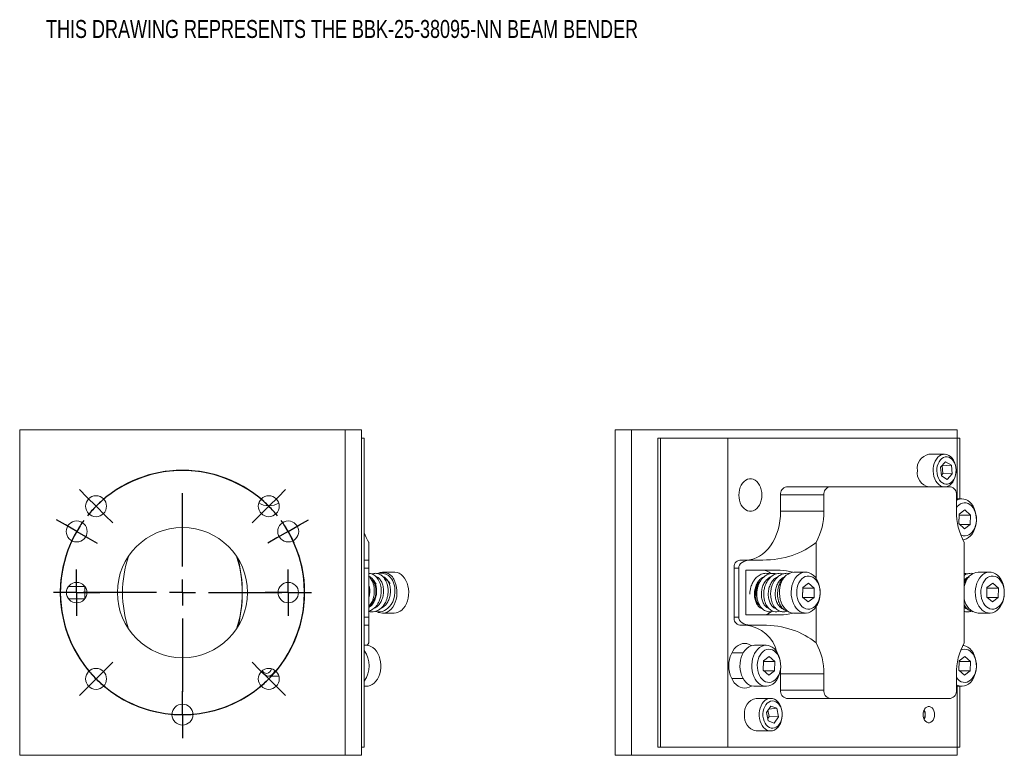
# Model space of a CAD drawing. Header units: inches. Extents: x 2 to 20, y 2.6 to 15.
# Tile 1 of 5: x 2 to 9.5, y 7.4 to 13.1. Entities that reach past the tile are written whole.
import ezdxf

# ---------------------------------------------------------------- set-up
doc = ezdxf.new("R2010")
doc.units = ezdxf.units.IN
doc.header["$MEASUREMENT"] = 0
doc.layers.add('SLD-0', color=7, linetype='Continuous')
doc.styles.add('SLDTEXTSTYLE0', font='TXT', dxfattribs={"width": 0.75})

# ---------------------------------------------------------------- blocks, each defined once
blk = doc.blocks.new('SW_CENTERMARKSYMBOL_10')
at = {"layer": 'SLD-0', "color": 0}
for p, q in [((-0.8989, 1.457), (-0.9686, 1.4972)), ((-0.8123, 1.407), (-0.8989, 1.457)), ((0, 1.138), (0, 1.507)), ((0.8123, 1.407), (0.8989, 1.457)), ((0.8989, 1.457), (0.9686, 1.4972)), ((-0.8123, 1.407), (-0.7257, 1.357)), ((0.8123, 1.407), (0.7257, 1.357)), ((-0.7257, 1.357), (-0.656, 1.3168)), ((0.7257, 1.357), (0.656, 1.3168)), ((0, 0.938), (0, 1.038)), ((-0.2, 0.938), (-0.569, 0.938)), ((0, 0.938), (-0.1, 0.938)), ((0, 0.938), (0, 0.838)), ((0, 0.938), (0.1, 0.938)), ((0.2, 0.938), (0.569, 0.938)), ((0, 0.738), (0, 0.369)), ((0, 0.1), (0, 0.1805)), ((0, 0), (0, 0.1)), ((0, 0), (0, -0.1)), ((0, -0.1), (0, -0.1805))]:
    blk.add_line(p, q, dxfattribs=at)
for start, end in [(42.21658, 137.78342), (143.89171, 150), (30, 36.10829), (150, 156.10829), (23.89171, 30), (162.21658, 257.78342), (282.21658, 17.78342), (263.89171, 270), (270, 276.10829)]:
    blk.add_arc((0, 0.938), 0.938, start, end, dxfattribs=at)
blk = doc.blocks.new('SW_CENTERMARKSYMBOL_11')
at = {"layer": 'SLD-0', "color": 0}
for p, q in [((-0.0707, 0.0707), (-0.1276, 0.1276)), ((0.6633, -0.4633), (0.6633, 0.1)), ((1.3972, 0.0707), (1.4542, 0.1276)), ((0, 0), (-0.0707, 0.0707)), ((0, 0), (0.0707, -0.0707)), ((1.3265, 0), (1.2558, -0.0707)), ((1.3265, 0), (1.3972, 0.0707)), ((0.0707, -0.0707), (0.1276, -0.1276)), ((1.2558, -0.0707), (1.1989, -0.1276)), ((0.6633, -0.6633), (0.6633, -0.5633)), ((0.4633, -0.6633), (-0.1, -0.6633)), ((0.6633, -0.6633), (0.5633, -0.6633)), ((0.6633, -0.6633), (0.6633, -0.7633)), ((0.6633, -0.6633), (0.7633, -0.6633)), ((0.8633, -0.6633), (1.4265, -0.6633)), ((0.6633, -0.8633), (0.6633, -1.4265)), ((0.0707, -1.2558), (0.1276, -1.1989)), ((1.2558, -1.2558), (1.1989, -1.1989)), ((0, -1.3265), (0.0707, -1.2558)), ((1.3265, -1.3265), (1.2558, -1.2558)), ((0, -1.3265), (-0.0707, -1.3972)), ((1.3265, -1.3265), (1.3972, -1.3972)), ((-0.0707, -1.3972), (-0.1276, -1.4542)), ((1.3972, -1.3972), (1.4542, -1.4542))]:
    blk.add_line(p, q, dxfattribs=at)
for start, end in [(57.21658, 122.78342), (128.89171, 135), (45, 51.10829), (135, 141.10829), (38.89171, 45), (147.21658, 212.78342), (327.21658, 32.78342), (218.89171, 225), (315, 321.10829), (225, 231.10829), (308.89171, 315), (237.21658, 302.78342)]:
    blk.add_arc((0.6633, -0.6633), 0.938, start, end, dxfattribs=at)
blk = doc.blocks.new('SW_CENTERMARKSYMBOL_12')
at = {"layer": 'SLD-0', "color": 0}
for p, q in [((0, 0.1), (0, 0.1785)), ((0, 0), (0, 0.1)), ((-0.1, 0), (-0.1785, 0)), ((0, 0), (-0.1, 0)), ((0, 0), (0, -0.1)), ((0, 0), (0.1, 0)), ((0.1, 0), (0.1785, 0)), ((0, -0.1), (0, -0.1785))]:
    blk.add_line(p, q, dxfattribs=at)
blk = doc.blocks.new('SW_CENTERMARKSYMBOL_13')
at = {"layer": 'SLD-0', "color": 0}
for p, q in [((0, 0.1), (0, 0.1785)), ((0, 0), (0, 0.1)), ((-0.1, 0), (-0.1785, 0)), ((0, 0), (-0.1, 0)), ((0, 0), (0, -0.1)), ((0, 0), (0.1, 0)), ((0.1, 0), (0.1785, 0)), ((0, -0.1), (0, -0.1785))]:
    blk.add_line(p, q, dxfattribs=at)

msp = doc.modelspace()

# ---------------------------------------------------------------- linework, layer by layer
at = {"color": 7, "linetype": 'Continuous', "lineweight": 15}
for p, q in [((1.9753, 7.4017), (1.9753, 9.9017)), ((4.4751, 9.9017), (1.9753, 9.9017)), ((4.4751, 7.4017), (4.4751, 9.9017)), ((4.6003, 9.9017), (4.4751, 9.9017)), ((4.6003, 7.4017), (4.6003, 9.9017)), ((4.6003, 9.8392), (4.6006, 9.8392)), ((4.6006, 9.8392), (4.6006, 7.4642)), ((4.6218, 9.8392), (4.6006, 9.8392)), ((4.6218, 7.4642), (4.6218, 9.8392)), ((6.5487, 7.4017), (6.5487, 9.9017)), ((6.6739, 9.9017), (6.5487, 9.9017)), ((6.6739, 7.4017), (6.6739, 9.9017)), ((9.1737, 9.9017), (6.6739, 9.9017)), ((6.8759, 9.8392), (6.8759, 7.4642)), ((6.8971, 9.8392), (6.8759, 9.8392)), ((6.8971, 7.4642), (6.8971, 9.8392)), ((7.4133, 9.8392), (6.8971, 9.8392)), ((7.4133, 7.4642), (7.4133, 9.8392)), ((9.174, 9.8392), (7.4133, 9.8392)), ((9.1737, 9.8392), (9.1737, 9.9017)), ((9.174, 9.3717), (9.174, 9.8392)), ((9.1952, 9.8392), (9.174, 9.8392)), ((9.1952, 9.3717), (9.1952, 9.8392)), ((9.0778, 9.7142), (8.9569, 9.7142)), ((9.0859, 9.6569), (9.0475, 9.6157)), ((9.0475, 9.6157), (9.0535, 9.548)), ((9.0587, 9.6247), (9.0569, 9.6258)), ((9.0587, 9.6247), (9.1303, 9.6304)), ((9.0639, 9.5664), (9.0587, 9.6247)), ((9.1303, 9.6304), (9.0859, 9.6569)), ((9.1364, 9.5628), (9.1303, 9.6304)), ((9.0529, 9.5547), (9.0639, 9.5664)), ((9.0535, 9.548), (9.0979, 9.5216)), ((9.0639, 9.5664), (9.1364, 9.5628)), ((9.0979, 9.5216), (9.1364, 9.5628)), ((8.1953, 9.4642), (7.863, 9.4642)), ((9.1238, 9.4642), (8.1953, 9.4642)), ((8.1512, 9.4017), (7.8188, 9.4017)), ((7.8188, 9.4017), (7.8188, 9.2767)), ((8.1512, 9.4017), (8.1512, 9.2767)), ((9.168, 9.2767), (9.168, 9.4017)), ((9.2107, 9.3717), (9.168, 9.3717)), ((8.1512, 9.2767), (7.8188, 9.2767)), ((9.189, 9.2533), (9.1865, 9.1812)), ((9.1866, 9.1811), (9.1889, 9.2472)), ((9.1889, 9.2472), (9.1888, 9.2473)), ((9.2773, 9.2472), (9.1889, 9.2472)), ((9.2344, 9.2863), (9.189, 9.2533)), ((9.2773, 9.2472), (9.2344, 9.2863)), ((9.2748, 9.1752), (9.2773, 9.2472)), ((9.1865, 9.1812), (9.2294, 9.1421)), ((9.1931, 9.1752), (9.2748, 9.1752)), ((9.2294, 9.1421), (9.2748, 9.1752)), ((4.6554, 8.9017), (4.6554, 9.0378)), ((8.0903, 9.0378), (8.0903, 8.7619)), ((9.2288, 9.0378), (9.2288, 8.2657)), ((4.6554, 8.9017), (4.6218, 8.9017)), ((4.6554, 8.8392), (4.6554, 8.9017)), ((7.5848, 8.9017), (7.5052, 8.9017)), ((7.5848, 8.9017), (7.6816, 8.9017)), ((4.6554, 8.8392), (4.6218, 8.8392)), ((4.6554, 8.8392), (4.6554, 8.4642)), ((4.8515, 8.8092), (4.7614, 8.8092)), ((7.4964, 8.8392), (7.461, 8.8392)), ((7.461, 8.8392), (7.461, 8.4642)), ((7.4964, 8.8392), (7.4964, 8.4642)), ((7.5515, 8.8232), (7.5515, 8.4802)), ((7.5515, 8.8232), (7.8146, 8.8232)), ((8.0107, 8.8092), (7.9206, 8.8092)), ((9.425, 8.8092), (9.3348, 8.8092)), ((2.4753, 8.6992), (2.3503, 8.6992)), ((2.4753, 8.6992), (2.4753, 8.6042)), ((7.6579, 8.7353), (7.6632, 8.7397)), ((7.6633, 8.7397), (7.6579, 8.7353)), ((7.9885, 8.6896), (8.0334, 8.7239)), ((8.0769, 8.686), (8.0334, 8.7239)), ((9.2288, 8.746), (9.2302, 8.747)), ((9.2373, 8.741), (9.2288, 8.7321)), ((9.4027, 8.6896), (9.4477, 8.7239)), ((9.4911, 8.686), (9.4477, 8.7239)), ((7.9885, 8.6896), (7.987, 8.6175)), ((7.9885, 8.686), (7.9871, 8.6174)), ((8.0769, 8.686), (7.9885, 8.686)), ((7.9885, 8.686), (7.9885, 8.686)), ((8.0754, 8.6138), (8.0769, 8.686)), ((9.4027, 8.6896), (9.4013, 8.6175)), ((9.4027, 8.686), (9.4013, 8.6174)), ((9.4911, 8.686), (9.4027, 8.686)), ((9.4027, 8.686), (9.4027, 8.686)), ((9.4896, 8.6138), (9.4911, 8.686)), ((2.3503, 8.6042), (2.4753, 8.6042)), ((7.6471, 8.5627), (7.6551, 8.5572)), ((7.987, 8.6175), (8.0305, 8.5796)), ((8.0754, 8.6138), (7.9912, 8.6138)), ((8.0305, 8.5796), (8.0754, 8.6138)), ((9.2288, 8.5504), (9.2342, 8.5478)), ((9.4013, 8.6175), (9.4447, 8.5796)), ((9.4896, 8.6138), (9.4054, 8.6138)), ((9.4447, 8.5796), (9.4896, 8.6138)), ((4.7614, 8.4942), (4.8515, 8.4942)), ((7.8146, 8.4802), (7.5515, 8.4802)), ((7.9206, 8.4942), (8.0107, 8.4942)), ((8.0903, 8.5416), (8.0903, 8.2657)), ((9.3348, 8.4942), (9.425, 8.4942)), ((4.6554, 8.4642), (4.6218, 8.4642)), ((4.6554, 8.4017), (4.6218, 8.4017)), ((4.6554, 8.4017), (4.6554, 8.4642)), ((4.6554, 8.2657), (4.6554, 8.4017)), ((7.4964, 8.4642), (7.461, 8.4642)), ((7.5848, 8.4017), (7.5052, 8.4017)), ((7.6816, 8.4017), (7.5848, 8.4017)), ((4.6373, 8.2467), (4.6218, 8.2467)), ((4.6554, 8.2657), (4.6448, 8.2463)), ((7.7081, 8.2467), (7.6179, 8.2467)), ((7.531, 8.1877), (7.4427, 8.1877)), ((7.6864, 8.1283), (7.6839, 8.0562)), ((7.684, 8.0561), (7.6863, 8.1222)), ((7.6863, 8.1222), (7.6862, 8.1223)), ((7.7747, 8.1222), (7.6863, 8.1222)), ((7.7318, 8.1613), (7.6864, 8.1283)), ((7.7747, 8.1222), (7.7318, 8.1613)), ((7.7722, 8.0502), (7.7747, 8.1222)), ((9.189, 8.1283), (9.1865, 8.0562)), ((9.1866, 8.0561), (9.1889, 8.1222)), ((9.1889, 8.1222), (9.1888, 8.1223)), ((9.2773, 8.1222), (9.1889, 8.1222)), ((9.2344, 8.1613), (9.189, 8.1283)), ((9.2773, 8.1222), (9.2344, 8.1613)), ((9.2748, 8.0502), (9.2773, 8.1222)), ((7.6839, 8.0562), (7.7268, 8.0171)), ((7.6905, 8.0502), (7.7722, 8.0502)), ((7.7268, 8.0171), (7.7722, 8.0502)), ((7.8177, 8.0614), (7.8188, 8.0267)), ((8.1512, 8.0267), (7.8188, 8.0267)), ((7.8188, 8.0267), (7.8188, 7.9017)), ((8.1512, 8.0267), (8.1512, 7.9017)), ((9.168, 7.9017), (9.168, 8.0267)), ((9.1865, 8.0562), (9.2294, 8.0171)), ((9.1931, 8.0502), (9.2748, 8.0502)), ((9.2294, 8.0171), (9.2748, 8.0502)), ((3.8848, 8.0105), (3.9657, 8.0105)), ((7.4427, 7.9908), (7.531, 7.9908)), ((4.6218, 7.9317), (4.6373, 7.9317)), ((7.6126, 7.9319), (7.6179, 7.9317)), ((7.6179, 7.9317), (7.7081, 7.9317)), ((8.1512, 7.9017), (7.8188, 7.9017)), ((9.168, 7.9317), (9.2107, 7.9317)), ((9.174, 7.4642), (9.174, 7.9317)), ((9.1952, 7.4642), (9.1952, 7.9317)), ((7.7425, 7.8392), (7.6307, 7.8392)), ((8.1953, 7.8392), (7.863, 7.8392)), ((8.1953, 7.8392), (9.1238, 7.8392)), ((7.7435, 7.7799), (7.7099, 7.731)), ((7.7099, 7.731), (7.723, 7.6654)), ((7.7306, 7.6999), (7.7211, 7.7473)), ((7.7279, 7.7572), (7.7903, 7.7631)), ((7.7903, 7.7631), (7.7435, 7.7799)), ((7.8034, 7.6975), (7.7903, 7.7631)), ((7.7194, 7.6836), (7.7306, 7.6999)), ((7.723, 7.6654), (7.7698, 7.6487)), ((7.7306, 7.6999), (7.8034, 7.6975)), ((7.7698, 7.6487), (7.8034, 7.6975)), ((7.6307, 7.5892), (7.7425, 7.5892)), ((4.6006, 7.4642), (4.6003, 7.4642)), ((4.6218, 7.4642), (4.6006, 7.4642)), ((6.8971, 7.4642), (6.8759, 7.4642)), ((7.4133, 7.4642), (6.8971, 7.4642)), ((7.4133, 7.4642), (9.174, 7.4642)), ((9.1737, 7.4017), (9.1737, 7.4642)), ((9.1952, 7.4642), (9.174, 7.4642)), ((4.4751, 7.4017), (1.9753, 7.4017)), ((4.6003, 7.4017), (4.4751, 7.4017)), ((6.6739, 7.4017), (6.5487, 7.4017)), ((9.1737, 7.4017), (6.6739, 7.4017))]:
    msp.add_line(p, q, dxfattribs=at)
at = {"color": 7, "linetype": 'Continuous', "lineweight": 15, "flags": 128}
for points in [[(9.0888, 9.4652), (9.0743, 9.4643), (9.0598, 9.4669), (9.0458, 9.4727), (9.0326, 9.4818), (9.0208, 9.4938), (9.0104, 9.5083), (9.0019, 9.5251), (8.9955, 9.5437), (8.9913, 9.5634), (8.9895, 9.5839), (8.9901, 9.6046), (8.9931, 9.6248), (8.9984, 9.644), (9.0058, 9.6618), (9.0152, 9.6775), (9.0264, 9.6909), (9.0389, 9.7015), (9.0525, 9.709), (9.0668, 9.7132), (9.0814, 9.7141), (9.0959, 9.7116), (9.1099, 9.7057), (9.123, 9.6967), (9.1349, 9.6847), (9.1452, 9.6701), (9.1537, 9.6533), (9.1601, 9.6348), (9.1643, 9.615), (9.1661, 9.5945), (9.1655, 9.5739), (9.1626, 9.5537), (9.1573, 9.5344), (9.1498, 9.5167), (9.1404, 9.5009), (9.1292, 9.4876), (9.1167, 9.477), (9.1031, 9.4695), (9.0888, 9.4652)], [(9.1012, 9.485), (9.1146, 9.4892), (9.1272, 9.4968), (9.1386, 9.5075), (9.1484, 9.5211), (9.1563, 9.5369), (9.162, 9.5545), (9.1653, 9.5733), (9.1662, 9.5927), (9.1644, 9.6119), (9.1603, 9.6303), (9.1538, 9.6474), (9.1452, 9.6625), (9.1347, 9.675), (9.1229, 9.6847), (9.1099, 9.6911), (9.0964, 9.694), (9.0827, 9.6934), (9.0693, 9.6892), (9.0567, 9.6816), (9.0453, 9.6709), (9.0355, 9.6574), (9.0276, 9.6416), (9.0219, 9.6239), (9.0186, 9.6051), (9.0177, 9.5858), (9.0195, 9.5666), (9.0236, 9.5481), (9.0301, 9.5311), (9.0387, 9.516), (9.0492, 9.5034), (9.061, 9.4938), (9.074, 9.4873), (9.0875, 9.4844), (9.1012, 9.485)], [(7.4982, 9.4012), (7.4994, 9.3807), (7.5029, 9.3606), (7.5088, 9.3417), (7.5168, 9.3244), (7.5267, 9.3093), (7.5382, 9.2966), (7.551, 9.2868), (7.5648, 9.28), (7.5792, 9.2767), (7.5938, 9.2767), (7.6082, 9.28), (7.622, 9.2868), (7.6349, 9.2966), (7.6464, 9.3093), (7.6563, 9.3244), (7.6643, 9.3417), (7.6701, 9.3606), (7.6737, 9.3807), (7.6749, 9.4012), (7.6737, 9.4218), (7.6701, 9.4418), (7.6643, 9.4607), (7.6563, 9.478), (7.6464, 9.4932), (7.6349, 9.5059), (7.622, 9.5157), (7.6082, 9.5224), (7.5938, 9.5258), (7.5792, 9.5258), (7.5648, 9.5224), (7.551, 9.5157), (7.5382, 9.5059), (7.5267, 9.4932), (7.5168, 9.478), (7.5088, 9.4607), (7.5029, 9.4418), (7.4994, 9.4218), (7.4982, 9.4012)], [(9.168, 9.3597), (9.175, 9.3634), (9.1912, 9.3693), (9.2077, 9.3717), (9.2244, 9.3705), (9.2407, 9.3659), (9.2563, 9.3579), (9.2709, 9.3466), (9.2842, 9.3325), (9.2959, 9.3156), (9.3056, 9.2965), (9.3132, 9.2756), (9.3185, 9.2533), (9.3215, 9.2301), (9.3219, 9.2066), (9.3199, 9.1833), (9.3154, 9.1606), (9.3086, 9.1391), (9.2995, 9.1193), (9.2886, 9.1017), (9.2758, 9.0865), (9.2616, 9.0742), (9.2463, 9.065), (9.2302, 9.0592), (9.2182, 9.0571)], [(9.168, 9.3041), (9.1741, 9.3121), (9.1863, 9.3242), (9.1997, 9.3333), (9.214, 9.3392), (9.2288, 9.3416), (9.2437, 9.3406), (9.2582, 9.3361), (9.272, 9.3284), (9.2848, 9.3175), (9.2961, 9.3037), (9.3056, 9.2876), (9.3131, 9.2694), (9.3185, 9.2497), (9.3214, 9.2291), (9.3219, 9.2081)], [(7.8188, 9.2767), (7.8175, 9.24), (7.8137, 9.2036), (7.8074, 9.1679), (7.7986, 9.1332), (7.7875, 9.1), (7.7741, 9.0684), (7.7586, 9.0388), (7.7411, 9.0116), (7.7219, 8.9868), (7.701, 8.9649), (7.6786, 8.946), (7.6551, 8.9303), (7.6306, 8.9179), (7.6054, 8.9089), (7.5796, 8.9035), (7.5536, 8.9017)], [(9.3219, 9.2081), (9.32, 9.1872), (9.3156, 9.1671), (9.309, 9.1482), (9.3003, 9.1312), (9.2897, 9.1164), (9.2775, 9.1043), (9.2641, 9.0951), (9.2498, 9.0893), (9.235, 9.0868), (9.2201, 9.0878), (9.2056, 9.0923), (9.2015, 9.0942)], [(4.7072, 8.5077), (4.7199, 8.5047), (4.7413, 8.5041), (4.7605, 8.5076), (4.776, 8.5135), (4.789, 8.5207), (4.8025, 8.5309), (4.8162, 8.5446), (4.8288, 8.5615), (4.8396, 8.5811), (4.8482, 8.6029), (4.8541, 8.6267), (4.8572, 8.6512), (4.8573, 8.6739), (4.8552, 8.6941), (4.8516, 8.7115), (4.847, 8.7263), (4.8408, 8.7408), (4.8323, 8.7558), (4.8211, 8.7704), (4.8065, 8.7837), (4.7879, 8.7942), (4.7654, 8.7995), (4.7399, 8.7969), (4.7399, 8.7969)], [(4.8515, 8.8092), (4.8566, 8.809), (4.8732, 8.8062), (4.8892, 8.7999), (4.9044, 8.7903), (4.9184, 8.7776), (4.9309, 8.7621), (4.9417, 8.7442), (4.9504, 8.7241), (4.957, 8.7025), (4.9611, 8.6797), (4.9628, 8.6563), (4.9621, 8.6328), (4.9588, 8.6097), (4.9532, 8.5875), (4.9453, 8.5668), (4.9353, 8.548), (4.9235, 8.5315), (4.91, 8.5177)], [(7.9523, 8.5177), (7.9671, 8.5069), (7.9828, 8.4993), (7.9992, 8.4951), (8.0159, 8.4944), (8.0324, 8.4972), (8.0484, 8.5035), (8.0636, 8.5131), (8.0776, 8.5258), (8.0902, 8.5413), (8.1009, 8.5593), (8.1096, 8.5793), (8.1162, 8.601), (8.1203, 8.6238), (8.1221, 8.6472), (8.1213, 8.6707), (8.1181, 8.6938), (8.1124, 8.7159), (8.1045, 8.7366), (8.0945, 8.7555), (8.0827, 8.772), (8.0692, 8.7858), (8.0544, 8.7966), (8.0387, 8.8042), (8.0223, 8.8084), (8.0056, 8.809), (7.9891, 8.8062), (7.9731, 8.7999), (7.9579, 8.7903), (7.9439, 8.7776), (7.9313, 8.7621), (7.9206, 8.7442), (7.9119, 8.7241), (7.9053, 8.7025), (7.9012, 8.6797), (7.8994, 8.6563), (7.9002, 8.6328), (7.9034, 8.6097), (7.9091, 8.5875), (7.917, 8.5668), (7.927, 8.548), (7.9388, 8.5315), (7.9523, 8.5177)], [(7.9847, 8.5432), (7.9727, 8.5557), (7.9623, 8.5708), (7.9538, 8.5881), (7.9475, 8.6072), (7.9435, 8.6275), (7.9419, 8.6484), (7.9427, 8.6694), (7.946, 8.6899), (7.9516, 8.7094), (7.9594, 8.7274), (7.9692, 8.7432), (7.9807, 8.7566), (7.9936, 8.7671), (8.0076, 8.7744), (8.0222, 8.7785), (8.037, 8.779), (8.0518, 8.7761), (8.066, 8.7698), (8.0793, 8.7602), (8.0913, 8.7477), (8.1016, 8.7326), (8.1101, 8.7153), (8.1164, 8.6963), (8.1205, 8.676), (8.1221, 8.6551), (8.1212, 8.634), (8.118, 8.6135), (8.1123, 8.594), (8.1045, 8.5761), (8.0947, 8.5602), (8.0832, 8.5469), (8.0703, 8.5364), (8.0564, 8.529), (8.0418, 8.525), (8.0269, 8.5244), (8.0121, 8.5274), (7.9979, 8.5337), (7.9847, 8.5432)], [(9.3665, 8.5177), (9.3813, 8.5069), (9.3971, 8.4993), (9.4134, 8.4951), (9.4301, 8.4944), (9.4466, 8.4972), (9.4626, 8.5035), (9.4778, 8.5131), (9.4918, 8.5258), (9.5044, 8.5413), (9.5151, 8.5593), (9.5239, 8.5793), (9.5304, 8.601), (9.5345, 8.6238), (9.5363, 8.6472), (9.5355, 8.6707), (9.5323, 8.6938), (9.5266, 8.7159), (9.5187, 8.7366), (9.5087, 8.7555), (9.4969, 8.772), (9.4834, 8.7858), (9.4686, 8.7966), (9.4529, 8.8042), (9.4365, 8.8084), (9.4199, 8.809), (9.4033, 8.8062), (9.3873, 8.7999), (9.3721, 8.7903), (9.3581, 8.7776), (9.3456, 8.7621), (9.3348, 8.7442), (9.3261, 8.7241), (9.3195, 8.7025), (9.3154, 8.6797), (9.3137, 8.6563), (9.3144, 8.6328), (9.3176, 8.6097), (9.3233, 8.5875), (9.3312, 8.5668), (9.3412, 8.548), (9.353, 8.5315), (9.3665, 8.5177)], [(9.3989, 8.5432), (9.3869, 8.5557), (9.3765, 8.5708), (9.368, 8.5881), (9.3617, 8.6072), (9.3577, 8.6275), (9.3561, 8.6484), (9.3569, 8.6694), (9.3602, 8.6899), (9.3658, 8.7094), (9.3736, 8.7274), (9.3834, 8.7432), (9.3949, 8.7566), (9.4078, 8.7671), (9.4218, 8.7744), (9.4364, 8.7785), (9.4513, 8.779), (9.466, 8.7761), (9.4802, 8.7698), (9.4935, 8.7602), (9.5055, 8.7477), (9.5158, 8.7326), (9.5243, 8.7153), (9.5306, 8.6963), (9.5347, 8.676), (9.5363, 8.6551), (9.5354, 8.634), (9.5322, 8.6135), (9.5265, 8.594), (9.5187, 8.5761), (9.5089, 8.5602), (9.4974, 8.5469), (9.4845, 8.5364), (9.4706, 8.529), (9.456, 8.525), (9.4411, 8.5244), (9.4263, 8.5274), (9.4121, 8.5337), (9.3989, 8.5432)], [(4.8562, 8.7344), (4.8638, 8.7135), (4.8692, 8.6912), (4.8722, 8.668), (4.8726, 8.6445), (4.8706, 8.6211), (4.8662, 8.5985), (4.8594, 8.577), (4.8504, 8.5571), (4.8395, 8.5394), (4.8268, 8.5242), (4.8126, 8.5119), (4.7973, 8.5026), (4.7812, 8.4967), (4.7646, 8.4943), (4.748, 8.4954), (4.7317, 8.5), (4.7247, 8.5031)], [(7.8258, 8.7344), (7.8182, 8.7135), (7.8128, 8.6912), (7.8098, 8.668), (7.8094, 8.6445), (7.8114, 8.6211), (7.8158, 8.5985), (7.8226, 8.577), (7.8316, 8.5571), (7.8425, 8.5394), (7.8552, 8.5242), (7.8694, 8.5119), (7.8847, 8.5026), (7.9008, 8.4967), (7.9174, 8.4943), (7.9206, 8.4942)], [(9.24, 8.7344), (9.2324, 8.7135), (9.2286, 8.699)], [(4.7485, 8.0968), (4.7464, 8.1202), (4.7419, 8.1429), (4.7351, 8.1643), (4.7261, 8.1841), (4.7151, 8.2018), (4.7024, 8.2169), (4.6882, 8.2293), (4.6729, 8.2384), (4.6568, 8.2443), (4.6402, 8.2467), (4.6373, 8.2467)], [(7.5958, 8.2436), (7.5928, 8.2456), (7.5766, 8.2541), (7.5596, 8.2594), (7.5423, 8.2611), (7.525, 8.2594), (7.5081, 8.2541), (7.4919, 8.2456), (7.4766, 8.2338), (7.4628, 8.2191), (7.4505, 8.2018), (7.4401, 8.1821), (7.4318, 8.1606), (7.4257, 8.1376), (7.422, 8.1137), (7.4208, 8.0892)], [(7.6179, 8.2467), (7.6067, 8.2459), (7.5903, 8.2418), (7.5745, 8.2342), (7.5597, 8.2235), (7.5462, 8.2097), (7.5343, 8.1932), (7.5243, 8.1745), (7.5164, 8.1538), (7.5107, 8.1316), (7.5074, 8.1086), (7.5066, 8.0851), (7.5083, 8.0616), (7.5124, 8.0388), (7.5189, 8.0172), (7.5276, 7.9971), (7.5383, 7.9791), (7.5508, 7.9635), (7.5648, 7.9508), (7.58, 7.9412), (7.596, 7.9348), (7.6126, 7.9319)], [(7.5968, 8.0968), (7.5989, 8.1202), (7.6034, 8.1429), (7.6102, 8.1643), (7.6192, 8.1841), (7.6302, 8.2018), (7.6429, 8.2169), (7.6571, 8.2293), (7.6724, 8.2384), (7.6886, 8.2443), (7.7051, 8.2467), (7.7217, 8.2455), (7.7381, 8.2409), (7.7537, 8.2329), (7.7683, 8.2216), (7.7816, 8.2075), (7.7933, 8.1906), (7.803, 8.1715), (7.8106, 8.1506), (7.8159, 8.1283), (7.8189, 8.1051), (7.8193, 8.0816), (7.8173, 8.0583), (7.8128, 8.0356), (7.806, 8.0141), (7.7969, 7.9943), (7.786, 7.9767), (7.7732, 7.9615), (7.759, 7.9492), (7.7437, 7.94), (7.7276, 7.9342), (7.711, 7.9318), (7.6944, 7.9329), (7.6781, 7.9376), (7.6624, 7.9456), (7.6478, 7.9568), (7.6345, 7.971), (7.6229, 7.9878), (7.6131, 8.0069), (7.6055, 8.0278), (7.6002, 8.0501), (7.5973, 8.0733), (7.5968, 8.0968)], [(9.2182, 8.2463), (9.2244, 8.2455), (9.2407, 8.2409), (9.2563, 8.2329), (9.2709, 8.2216), (9.2842, 8.2075), (9.2959, 8.1906), (9.3056, 8.1715), (9.3132, 8.1506), (9.3185, 8.1283), (9.3215, 8.1051), (9.3219, 8.0816), (9.3199, 8.0583), (9.3154, 8.0356), (9.3086, 8.0141), (9.2995, 7.9943), (9.2886, 7.9767), (9.2758, 7.9615), (9.2616, 7.9492), (9.2463, 7.94), (9.2302, 7.9342), (9.2136, 7.9318), (9.197, 7.9329), (9.1807, 7.9376), (9.168, 7.9438)], [(7.8193, 8.0831), (7.8174, 8.0622), (7.813, 8.0421), (7.8064, 8.0232), (7.7977, 8.0062), (7.7871, 7.9914), (7.7749, 7.9793), (7.7615, 7.9701), (7.7472, 7.9643), (7.7324, 7.9618), (7.7175, 7.9628), (7.703, 7.9673), (7.6891, 7.9751), (7.6764, 7.986), (7.6651, 7.9997), (7.6556, 8.0159), (7.648, 8.034), (7.6427, 8.0537), (7.6398, 8.0743), (7.6393, 8.0954), (7.6412, 8.1163), (7.6455, 8.1364), (7.6522, 8.1552), (7.6609, 8.1723), (7.6715, 8.1871), (7.6837, 8.1992), (7.6971, 8.2083), (7.7114, 8.2142), (7.7262, 8.2166), (7.7411, 8.2156), (7.7556, 8.2111), (7.7694, 8.2034), (7.7822, 8.1925), (7.7935, 8.1787), (7.803, 8.1626), (7.8105, 8.1444), (7.8159, 8.1247), (7.8188, 8.1041), (7.8193, 8.0831)], [(9.2015, 8.2092), (9.214, 8.2142), (9.2288, 8.2166), (9.2437, 8.2156), (9.2582, 8.2111), (9.272, 8.2034), (9.2848, 8.1925), (9.2961, 8.1787), (9.3056, 8.1626), (9.3131, 8.1444), (9.3185, 8.1247), (9.3214, 8.1041), (9.3219, 8.0831)], [(4.6373, 7.9317), (4.6509, 7.9329), (4.6672, 7.9376), (4.6829, 7.9456), (4.6975, 7.9568), (4.7108, 7.971), (4.7224, 7.9878), (4.7322, 8.0069), (4.7398, 8.0278), (4.7451, 8.0501), (4.748, 8.0733), (4.7485, 8.0968)], [(3.9347, 8.0545), (3.9313, 8.0461), (3.924, 8.0333), (3.9149, 8.023), (3.9045, 8.0156), (3.8933, 8.0114), (3.8816, 8.0106), (3.8701, 8.0133), (3.8593, 8.0192), (3.8496, 8.0282), (3.8414, 8.0399), (3.8363, 8.0504)], [(7.4208, 8.0892), (7.422, 8.0648), (7.4257, 8.0408), (7.4318, 8.0178), (7.4401, 7.9963), (7.4505, 7.9767), (7.4628, 7.9593), (7.4766, 7.9446), (7.4919, 7.9329), (7.5081, 7.9243), (7.525, 7.9191), (7.5423, 7.9174), (7.5596, 7.9191), (7.5766, 7.9243), (7.5928, 7.9329), (7.5958, 7.9349)], [(9.3219, 8.0831), (9.32, 8.0622), (9.3156, 8.0421), (9.309, 8.0232), (9.3003, 8.0062), (9.2897, 7.9914), (9.2775, 7.9793), (9.2641, 7.9701), (9.2498, 7.9643), (9.235, 7.9618), (9.2201, 7.9628), (9.2056, 7.9673), (9.1917, 7.9751), (9.179, 7.986), (9.168, 7.9993)], [(7.6568, 7.7449), (7.6616, 7.7644), (7.6685, 7.7826), (7.6775, 7.7989), (7.6882, 7.8129), (7.7004, 7.8242), (7.7138, 7.8325), (7.7279, 7.8375), (7.7425, 7.8392), (7.757, 7.8375), (7.7712, 7.8325), (7.7846, 7.8242), (7.7968, 7.8129), (7.8075, 7.7989), (7.8165, 7.7826), (7.8234, 7.7644), (7.8282, 7.7449), (7.8306, 7.7246), (7.8306, 7.7039), (7.8282, 7.6835), (7.8234, 7.664), (7.8165, 7.6459), (7.8075, 7.6296), (7.7968, 7.6156), (7.7846, 7.6043), (7.7712, 7.596), (7.757, 7.5909), (7.7425, 7.5892), (7.728, 7.5909), (7.7138, 7.596), (7.7004, 7.6043), (7.6882, 7.6156), (7.6775, 7.6296), (7.6685, 7.6459), (7.6616, 7.664), (7.6568, 7.6835), (7.6544, 7.7039), (7.6544, 7.7245), (7.6568, 7.7449)], [(7.6847, 7.74), (7.6825, 7.7209), (7.6829, 7.7015), (7.6859, 7.6826), (7.6912, 7.6647), (7.6987, 7.6485), (7.7082, 7.6346), (7.7194, 7.6234), (7.7319, 7.6152), (7.7451, 7.6105), (7.7588, 7.6093), (7.7724, 7.6116), (7.7855, 7.6175), (7.7976, 7.6266), (7.8082, 7.6387), (7.8172, 7.6534), (7.824, 7.6702), (7.8286, 7.6885), (7.8307, 7.7076), (7.8303, 7.727), (7.8274, 7.7459), (7.8221, 7.7638), (7.8146, 7.7799), (7.805, 7.7939), (7.7939, 7.8051), (7.7814, 7.8132), (7.7681, 7.818), (7.7545, 7.8192), (7.7409, 7.8168), (7.7278, 7.811), (7.7157, 7.8018), (7.705, 7.7897), (7.6961, 7.775), (7.6892, 7.7583), (7.6847, 7.74)], [(8.9124, 7.7142), (8.9136, 7.6993), (8.9174, 7.6852), (8.9235, 7.6728), (8.9315, 7.6628), (8.9409, 7.6558), (8.9512, 7.6522), (8.9619, 7.6522), (8.9722, 7.6558), (8.9817, 7.6628), (8.9896, 7.6728), (8.9957, 7.6852), (8.9995, 7.6993), (9.0008, 7.7142), (8.9995, 7.7292), (8.9957, 7.7433), (8.9896, 7.7557), (8.9817, 7.7657), (8.9722, 7.7727), (8.9619, 7.7763), (8.9512, 7.7763), (8.9409, 7.7727), (8.9315, 7.7657), (8.9235, 7.7557), (8.9174, 7.7433), (8.9136, 7.7292), (8.9124, 7.7142)]]:
    msp.add_lwpolyline(points, dxfattribs=at)
at = {"color": 7, "linetype": 'Continuous', "lineweight": 15}
for centre, radius in [((2.5617, 9.3153), 0.0805), ((3.8882, 9.3153), 0.0805), ((2.413, 9.1212), 0.0805), ((3.2253, 8.6517), 0.5), ((4.0376, 9.1212), 0.0805), ((2.4128, 8.6517), 0.0785), ((4.0378, 8.6517), 0.0785), ((2.5617, 7.9888), 0.0805), ((3.8882, 7.9888), 0.0805), ((3.2253, 7.7142), 0.0805)]:
    msp.add_circle(centre, radius, dxfattribs=at)
for centre, radius, start, end in [((8.9778, 9.6057), 0.1105, 100.90456, 188.56668), ((8.9778, 9.5728), 0.1105, 171.43329, 259.09543), ((7.8741, 9.4095), 0.0558, 101.4217, 188.04948), ((8.2064, 9.4095), 0.0558, 101.4217, 188.04947), ((9.1127, 9.4095), 0.0558, 351.9504, 78.57835), ((7.6734, 9.2711), 0.4778, 330.76776, 0.67732), ((9.6457, 9.2711), 0.4778, 179.32275, 209.23221), ((5.0172, 9.2476), 0.4183, 199.03698, 210.11241), ((3.6563, 8.6517), 0.891, 161.80449, 198.19551), ((2.8052, 8.6545), 0.8797, 359.81977, 18.27153), ((2.6568, 8.6538), 1.028, 359.88653, 14.60012), ((7.5163, 8.847), 0.0558, 101.42174, 188.04948), ((4.7614, 8.7092), 0.0981, 14.87547, 113.33999), ((7.6811, 8.7266), 0.0966, 48.93895, 88.87411), ((7.9319, 8.6975), 0.1123, 95.75234, 160.82697), ((9.3461, 8.6975), 0.1123, 95.75229, 160.827), ((2.8126, 8.6478), 0.8722, 341.64893, 0.25977), ((2.6568, 8.6497), 1.028, 345.39988, 0.11347), ((9.3519, 8.6169), 0.1238, 186.13557, 262.0772), ((4.8499, 8.5828), 0.0886, 271.03603, 312.65944), ((7.6811, 8.5771), 0.0969, 271.15677, 311.81378), ((7.5163, 8.4564), 0.0558, 171.95052, 258.57826), ((7.5225, 8.1268), 0.2766, 14.23233, 83.53802), ((7.6734, 8.0324), 0.4778, 359.32268, 29.23224), ((9.6457, 8.0324), 0.4778, 150.76779, 180.67725), ((4.4578, 8.0892), 0.2014, 324.5356, 35.4644), ((3.8727, 8.0686), 0.0381, 205.73731, 269.85871), ((3.8644, 8.0751), 0.0453, 280.4187, 349.13621), ((7.8741, 7.8939), 0.0558, 171.95052, 258.5783), ((8.2064, 7.8939), 0.0558, 171.95053, 258.5783), ((9.1127, 7.8939), 0.0558, 281.42165, 8.0496), ((7.6516, 7.7307), 0.1105, 100.90457, 188.56668), ((7.6516, 7.6978), 0.1105, 171.43334, 259.09544), ((8.8691, 7.7142), 0.0606, 326.1154, 33.8846), ((8.847, 7.7142), 0.0825, 333.49008, 26.50992)]:
    msp.add_arc(centre, radius, start, end, dxfattribs=at)
for centre, major_axis, start_param, end_param in [((3.8895, 9.4017), (0.1169, 0), 3.983129, 5.416905), ((7.6816, 9.2767), (-0.5303, 0), 1.570796, 2.450683), ((7.5848, 8.8392), (-0.0884, 0), 4.712389, 6.283185), ((7.8146, 8.6517), (0.2425, 0), 1.15693, 1.570796), ((7.8146, 8.6517), (0.2425, 0), 4.712389, 5.126255), ((7.5848, 8.4642), (-0.0884, 0), 0, 1.570796), ((7.6816, 8.0267), (-0.5303, 0), 3.832502, 4.712389)]:
    msp.add_ellipse(centre, major_axis=major_axis, ratio=0.707107, start_param=start_param, end_param=end_param, dxfattribs=at)
for points, knots in [([(4.6543, 8.5077), (4.6549, 8.5078), (4.6598, 8.5089), (4.6696, 8.5131), (4.684, 8.5208), (4.6994, 8.5328), (4.714, 8.5484), (4.7261, 8.5661), (4.735, 8.5836), (4.7415, 8.6002), (4.7463, 8.6169), (4.7498, 8.6351), (4.7517, 8.6553), (4.7515, 8.6774), (4.7485, 8.7002), (4.7428, 8.7222), (4.7345, 8.7425), (4.7238, 8.7604), (4.7112, 8.7753), (4.6973, 8.7865), (4.6832, 8.7942), (4.6693, 8.7983), (4.66, 8.8), (4.6555, 8.7997), (4.6554, 8.7997)], [0, 0, 0, 0, 0.0050186, 0.0428702, 0.0876606, 0.1403817, 0.199403, 0.2538652, 0.3017445, 0.3431834, 0.3823832, 0.4259572, 0.4740354, 0.5266492, 0.5833524, 0.6403889, 0.6970447, 0.753423, 0.8095694, 0.8632643, 0.9122889, 0.956796, 0.9988813, 1, 1, 1, 1]), ([(4.6543, 8.5077), (4.6586, 8.5065), (4.6701, 8.5034), (4.6888, 8.5034), (4.7084, 8.5072), (4.7249, 8.5139), (4.7385, 8.522), (4.7539, 8.534), (4.7676, 8.5491), (4.7799, 8.5676), (4.7892, 8.5858), (4.7974, 8.6085), (4.8033, 8.6357), (4.8053, 8.6657), (4.8027, 8.6952), (4.7964, 8.7209), (4.7879, 8.7417), (4.7784, 8.7579), (4.7656, 8.774), (4.7478, 8.7891), (4.7271, 8.7979), (4.7087, 8.8001), (4.6941, 8.7993), (4.6847, 8.7961), (4.6803, 8.7946)], [0, 0, 0, 0, 0.030304, 0.080668, 0.126598, 0.16616, 0.199646, 0.231069, 0.291714, 0.325844, 0.366224, 0.412866, 0.465772, 0.524989, 0.583993, 0.637064, 0.684223, 0.7255, 0.760882, 0.824414, 0.890225, 0.926559, 0.965194, 1, 1, 1, 1]), ([(4.6554, 8.543), (4.6587, 8.5469), (4.666, 8.5552), (4.675, 8.5697), (4.6832, 8.5863), (4.6901, 8.6051), (4.6957, 8.6274), (4.6988, 8.6533), (4.6984, 8.6805), (4.6943, 8.7061), (4.6878, 8.7277), (4.6801, 8.7449), (4.6718, 8.7582), (4.6638, 8.7692), (4.6576, 8.7743), (4.6546, 8.7767)], [0, 0, 0, 0, 0.061359, 0.132298, 0.197572, 0.272146, 0.357114, 0.45257, 0.557913, 0.65801, 0.746624, 0.823763, 0.889427, 0.947598, 1, 1, 1, 1]), ([(4.6554, 8.5382), (4.6593, 8.5403), (4.6723, 8.5472), (4.6902, 8.5691), (4.7068, 8.601), (4.716, 8.6379), (4.7175, 8.6758), (4.7111, 8.7116), (4.6978, 8.7425), (4.6788, 8.7645), (4.6635, 8.7759), (4.6551, 8.7766), (4.6546, 8.7767)], [0, 0, 0, 0, 0.051775, 0.169506, 0.287226, 0.404946, 0.522678, 0.640409, 0.758129, 0.875849, 0.993581, 1, 1, 1, 1]), ([(4.6988, 8.533), (4.7031, 8.5347), (4.7168, 8.54), (4.7363, 8.5598), (4.7551, 8.5896), (4.7668, 8.6253), (4.7709, 8.6632), (4.7671, 8.7001), (4.756, 8.733), (4.7387, 8.7581), (4.7227, 8.7724), (4.7127, 8.7744), (4.7107, 8.7748)], [0, 0, 0, 0, 0.053333, 0.168048, 0.282764, 0.397491, 0.512217, 0.626932, 0.741648, 0.856375, 0.971101, 1, 1, 1, 1]), ([(4.734, 8.7933), (4.7342, 8.7935), (4.7349, 8.7946), (4.7369, 8.796), (4.7389, 8.7964), (4.74, 8.7966)], [0, 0, 0, 0, 0.085055, 0.511366, 1, 1, 1, 1]), ([(4.7505, 8.5319), (4.7523, 8.5324), (4.7635, 8.5355), (4.7818, 8.5516), (4.8026, 8.5787), (4.8168, 8.6131), (4.8234, 8.6505), (4.8222, 8.6881), (4.8135, 8.7225), (4.7981, 8.7511), (4.7799, 8.7681), (4.7668, 8.7758), (4.761, 8.7767), (4.7605, 8.7768)], [0, 0, 0, 0, 0.020756, 0.132918, 0.24509, 0.357262, 0.469423, 0.581585, 0.693758, 0.805927, 0.91809, 0.993018, 1, 1, 1, 1]), ([(7.734, 8.7958), (7.7299, 8.7968), (7.7205, 8.7993), (7.7049, 8.8001), (7.6815, 8.7977), (7.6584, 8.7884), (7.6383, 8.7737), (7.6258, 8.7614), (7.616, 8.7491), (7.6076, 8.7362), (7.5996, 8.7211), (7.5919, 8.7017), (7.5857, 8.6776), (7.5825, 8.6557), (7.583, 8.6424), (7.5832, 8.6386)], [0, 0, 0, 0, 0.054674, 0.125187, 0.202014, 0.359614, 0.438675, 0.508995, 0.569633, 0.622819, 0.685952, 0.762896, 0.853607, 0.958088, 1, 1, 1, 1]), ([(7.6922, 8.7734), (7.6921, 8.7734), (7.6824, 8.7715), (7.6649, 8.7578), (7.6426, 8.7331), (7.6266, 8.7), (7.6178, 8.6632), (7.6169, 8.6253), (7.6236, 8.5896), (7.6374, 8.5596), (7.6559, 8.5372), (7.6706, 8.5307), (7.6776, 8.5276)], [0, 0, 0, 0, 0.00132, 0.113453, 0.225585, 0.337705, 0.449827, 0.56196, 0.674091, 0.786212, 0.898333, 1, 1, 1, 1]), ([(7.7873, 8.7958), (7.7873, 8.7958), (7.7808, 8.7983), (7.7666, 8.8), (7.7461, 8.7995), (7.7275, 8.7947), (7.7121, 8.7878), (7.6985, 8.7792), (7.6853, 8.7682), (7.6724, 8.7539), (7.6605, 8.7365), (7.6505, 8.7164), (7.6426, 8.6939), (7.6374, 8.6698), (7.6353, 8.6456), (7.636, 8.6232), (7.6388, 8.6035), (7.6429, 8.5865), (7.6483, 8.5711), (7.6555, 8.556), (7.6653, 8.5405), (7.6782, 8.526), (7.6931, 8.5147), (7.7083, 8.5076), (7.7268, 8.5031), (7.7444, 8.5034), (7.7562, 8.5076), (7.7596, 8.5088)], [0, 0, 0, 0, 0.000121, 0.046388, 0.09638, 0.139804, 0.175568, 0.20859, 0.245388, 0.285863, 0.328462, 0.372645, 0.418461, 0.465941, 0.51317, 0.556255, 0.59514, 0.629862, 0.661121, 0.695787, 0.735727, 0.781044, 0.82815, 0.869976, 0.906219, 0.972343, 1, 1, 1, 1]), ([(7.7439, 8.7718), (7.7411, 8.771), (7.729, 8.7674), (7.71, 8.7504), (7.6895, 8.7227), (7.6758, 8.6881), (7.6696, 8.6505), (7.6713, 8.613), (7.6805, 8.5788), (7.6963, 8.5513), (7.7133, 8.5339), (7.7252, 8.5303), (7.7291, 8.5291)], [0, 0, 0, 0, 0.032862, 0.146606, 0.260362, 0.374116, 0.48786, 0.601604, 0.71536, 0.829115, 0.942858, 1, 1, 1, 1]), ([(7.8395, 8.7959), (7.8386, 8.7962), (7.8314, 8.7987), (7.8167, 8.8002), (7.7966, 8.7991), (7.7781, 8.7939), (7.7625, 8.7864), (7.745, 8.7746), (7.7298, 8.7596), (7.7162, 8.7407), (7.706, 8.7222), (7.6966, 8.6979), (7.6897, 8.6674), (7.6878, 8.6336), (7.6916, 8.6025), (7.6982, 8.5788), (7.7049, 8.5632), (7.7101, 8.5537), (7.7148, 8.5463), (7.721, 8.5376), (7.7308, 8.5266), (7.7441, 8.516), (7.7595, 8.5082), (7.7751, 8.5041), (7.7931, 8.5029), (7.8052, 8.5069), (7.8124, 8.5092)], [0, 0, 0, 0, 0.006109, 0.051565, 0.09989, 0.143216, 0.181321, 0.21524, 0.281248, 0.315086, 0.356824, 0.407464, 0.467006, 0.535405, 0.599343, 0.649531, 0.685913, 0.708468, 0.722411, 0.745487, 0.779331, 0.82217, 0.864461, 0.904809, 0.943078, 1, 1, 1, 1]), ([(7.7956, 8.771), (7.7903, 8.7688), (7.7757, 8.7629), (7.7555, 8.742), (7.7372, 8.7117), (7.7259, 8.6758), (7.7224, 8.6378), (7.7266, 8.6011), (7.7381, 8.5686), (7.7558, 8.5441), (7.7719, 8.5302), (7.7817, 8.5285), (7.7836, 8.5282)], [0, 0, 0, 0, 0.064973, 0.178504, 0.292035, 0.405578, 0.51912, 0.63265, 0.746182, 0.859725, 0.973267, 1, 1, 1, 1]), ([(7.8812, 8.7982), (7.8796, 8.7985), (7.8722, 8.8002), (7.8591, 8.7998), (7.8434, 8.7975), (7.8293, 8.7929), (7.8155, 8.7863), (7.8008, 8.7765), (7.7857, 8.7626), (7.7723, 8.7456), (7.7618, 8.7275), (7.7543, 8.7104), (7.7469, 8.6879), (7.7425, 8.6636), (7.7414, 8.6372), (7.7428, 8.6152), (7.747, 8.593), (7.7538, 8.5718), (7.7633, 8.5525), (7.7751, 8.5356), (7.7888, 8.5221), (7.8032, 8.5125), (7.8175, 8.5066), (7.8313, 8.5038), (7.8446, 8.5036), (7.8563, 8.5052), (7.8631, 8.5079), (7.8657, 8.509)], [0, 0, 0, 0, 0.011157, 0.053191, 0.09039, 0.122483, 0.155608, 0.195317, 0.241495, 0.289465, 0.332044, 0.369269, 0.401602, 0.472133, 0.512704, 0.556806, 0.603232, 0.649834, 0.696658, 0.74378, 0.790853, 0.834465, 0.873711, 0.909467, 0.943536, 0.977795, 1, 1, 1, 1]), ([(7.8516, 8.7735), (7.8514, 8.7735), (7.8416, 8.7715), (7.824, 8.7578), (7.8017, 8.7331), (7.7857, 8.7), (7.7769, 8.6632), (7.776, 8.6253), (7.7828, 8.5897), (7.7964, 8.5592), (7.8157, 8.5379), (7.8308, 8.5269), (7.8388, 8.5264), (7.8389, 8.5264)], [0, 0, 0, 0, 0.0025378, 0.1133424, 0.2241459, 0.3349384, 0.445732, 0.5565365, 0.6673399, 0.7781325, 0.888926, 0.9997303, 1, 1, 1, 1]), ([(7.8516, 8.7735), (7.8497, 8.7721), (7.8424, 8.7666), (7.8322, 8.7546), (7.8213, 8.7391), (7.8127, 8.723), (7.8055, 8.7056), (7.7995, 8.6852), (7.7954, 8.6613), (7.7942, 8.6349), (7.7967, 8.6086), (7.8022, 8.5851), (7.8096, 8.5658), (7.8178, 8.5505), (7.829, 8.5346), (7.8415, 8.5223), (7.8557, 8.5131), (7.8675, 8.5075), (7.8763, 8.5059), (7.8805, 8.5051)], [0, 0, 0, 0, 0.023063, 0.086829, 0.143509, 0.193514, 0.246385, 0.306836, 0.374907, 0.450684, 0.529739, 0.601269, 0.66479, 0.720322, 0.768186, 0.857303, 0.900637, 0.951973, 1, 1, 1, 1]), ([(9.2954, 8.7982), (9.2938, 8.7985), (9.2864, 8.8002), (9.2734, 8.7998), (9.2576, 8.7975), (9.2436, 8.7928), (9.2341, 8.7888), (9.2294, 8.7856), (9.2288, 8.7852)], [0, 0, 0, 0, 0.069405, 0.330876, 0.562277, 0.761916, 0.967974, 1, 1, 1, 1]), ([(9.2537, 8.7959), (9.2528, 8.7962), (9.2456, 8.7987), (9.2371, 8.8001), (9.2296, 8.7995), (9.2288, 8.7995)], [0, 0, 0, 0, 0.106353, 0.897673, 1, 1, 1, 1]), ([(9.2658, 8.7735), (9.2639, 8.7721), (9.2566, 8.7666), (9.2465, 8.7546), (9.236, 8.74), (9.2309, 8.7301), (9.2288, 8.7259)], [0, 0, 0, 0, 0.124999, 0.4706012, 0.7778006, 1, 1, 1, 1]), ([(9.2658, 8.7735), (9.2656, 8.7735), (9.2558, 8.7715), (9.2424, 8.7621), (9.232, 8.7494), (9.2288, 8.7454)], [0, 0, 0, 0, 0.015444, 0.689799, 1, 1, 1, 1]), ([(4.6554, 8.611), (4.6557, 8.6119), (4.6608, 8.6239), (4.6637, 8.6507), (4.6638, 8.6854), (4.6579, 8.7049), (4.6554, 8.7134)], [0, 0, 0, 0, 0.026768, 0.379497, 0.732228, 1, 1, 1, 1]), ([(4.6701, 8.5626), (4.6737, 8.566), (4.682, 8.5737), (4.6925, 8.5894), (4.7016, 8.6084), (4.7078, 8.6291), (4.7111, 8.6507), (4.7114, 8.6723), (4.7088, 8.6931), (4.7033, 8.7124), (4.6953, 8.7292), (4.6858, 8.7428), (4.6783, 8.7488), (4.6748, 8.7515)], [0, 0, 0, 0, 0.073702, 0.167607, 0.261511, 0.355415, 0.449319, 0.543224, 0.637128, 0.731032, 0.824937, 0.918841, 1, 1, 1, 1]), ([(4.712, 8.7184), (4.7108, 8.7206), (4.7067, 8.7285), (4.6975, 8.7395), (4.6888, 8.746), (4.6845, 8.7493)], [0, 0, 0, 0, 0.16528, 0.58661, 1, 1, 1, 1]), ([(4.7794, 8.7553), (4.7866, 8.7523), (4.8021, 8.7459), (4.8135, 8.7295), (4.8196, 8.7207)], [0, 0, 0, 0, 0.463491, 1, 1, 1, 1]), ([(7.6569, 8.5545), (7.6551, 8.5556), (7.649, 8.5595), (7.6414, 8.5704), (7.6342, 8.5842), (7.6292, 8.5975), (7.6253, 8.6141), (7.6231, 8.6341), (7.6238, 8.6557), (7.6273, 8.6763), (7.6327, 8.6938), (7.6387, 8.7078), (7.645, 8.7186), (7.6504, 8.727), (7.6543, 8.7307), (7.6559, 8.7322)], [0, 0, 0, 0, 0.049728, 0.177273, 0.240752, 0.31457, 0.398851, 0.493503, 0.597303, 0.693967, 0.778226, 0.850057, 0.909494, 0.96287, 1, 1, 1, 1]), ([(7.6579, 8.7353), (7.6527, 8.7279), (7.6424, 8.7132), (7.6332, 8.6846), (7.6298, 8.6541), (7.6316, 8.6262), (7.6368, 8.6108), (7.6389, 8.6047)], [0, 0, 0, 0, 0.2145753, 0.4291505, 0.6437258, 0.858301, 1, 1, 1, 1]), ([(4.6624, 8.5522), (4.6626, 8.5523), (4.6644, 8.5532), (4.6681, 8.5554), (4.6728, 8.5585), (4.677, 8.5618), (4.6805, 8.5648), (4.6838, 8.568), (4.6867, 8.5709), (4.6884, 8.5728), (4.689, 8.5736)], [0, 0, 0, 0, 0.020618, 0.184355, 0.388099, 0.521196, 0.654525, 0.787704, 0.920738, 1, 1, 1, 1]), ([(4.6792, 8.5698), (4.679, 8.5696), (4.6772, 8.5675), (4.6739, 8.5647), (4.6706, 8.5617), (4.669, 8.5605), (4.6686, 8.5603)], [0, 0, 0, 0, 0.059866, 0.561781, 0.910394, 1, 1, 1, 1]), ([(9.2288, 8.5573), (9.23, 8.5548), (9.2336, 8.548), (9.2433, 8.5347), (9.2557, 8.5223), (9.2699, 8.5131), (9.2817, 8.5075), (9.2905, 8.5059), (9.2947, 8.5051)], [0, 0, 0, 0, 0.08591, 0.242349, 0.533613, 0.675246, 0.843031, 1, 1, 1, 1]), ([(9.2288, 8.5407), (9.2294, 8.5401), (9.2362, 8.532), (9.245, 8.5269), (9.253, 8.5264), (9.2531, 8.5264)], [0, 0, 0, 0, 0.083216, 0.997775, 1, 1, 1, 1]), ([(9.2288, 8.5084), (9.2299, 8.5079), (9.2353, 8.5055), (9.2456, 8.5039), (9.2589, 8.5036), (9.2705, 8.5052), (9.2773, 8.5079), (9.2799, 8.509)], [0, 0, 0, 0, 0.070999, 0.334024, 0.584644, 0.836659, 1, 1, 1, 1])]:
    msp.add_open_spline(points, degree=3, knots=knots, dxfattribs=at)

# ---------------------------------------------------------------- block references
at = {"layer": 'SLD-0', "color": 7}
for name, p in [('SW_CENTERMARKSYMBOL_11', (2.5617, 9.3153)), ('SW_CENTERMARKSYMBOL_10', (3.2253, 7.7142)), ('SW_CENTERMARKSYMBOL_12', (2.4128, 8.6517)), ('SW_CENTERMARKSYMBOL_13', (4.0378, 8.6517))]:
    msp.add_blockref(name, p, dxfattribs=at)

# ---------------------------------------------------------------- texts
at = {"layer": 'SLD-0', "color": 7, "insert": (2.1775, 13.0501), "char_height": 0.137795, "attachment_point": 1, "style": 'SLDTEXTSTYLE0'}
msp.add_mtext('THIS DRAWING REPRESENTS THE BBK-25-38095-NN BEAM BENDER', dxfattribs=at)

doc.saveas('drawing.dxf')
